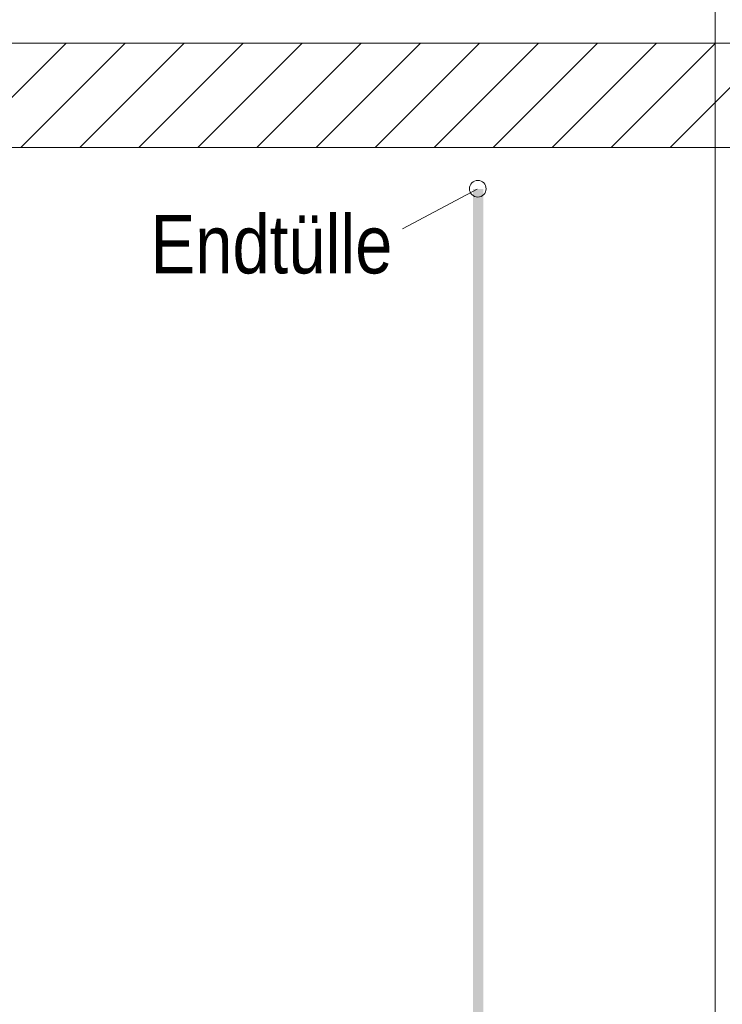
# Model space of a CAD drawing. Extents: x -500 to 300, y 62 to 1162.
# Tile 148 of 256: x 151 to 168, y 849 to 872. Entities that reach past the tile are written whole.
import ezdxf
from ezdxf.lldxf.tags import DXFTag

# ---------------------------------------------------------------- set-up
doc = ezdxf.new("R2010")
doc.units = 0
doc.layers.get('0').update_dxf_attribs({"lineweight": 13})
for name, color, linetype, lineweight, true_color in [('E_Betonbaudose', 1, 'Continuous', 13, 0xff0000), ('E_Detail_Beschriftung', 7, 'Continuous', 13, 0x009900), ('E_Detail_Wandschraffur', 7, 'Continuous', 5, 0xc0c0c0)]:
    doc.layers.add(name, color=color, linetype=linetype, lineweight=lineweight, true_color=true_color)
doc.layers.add('E_Detail_Linie_Text_Bem', color=7, linetype='Continuous', lineweight=13)
doc.styles.get("Standard").update_dxf_attribs({"font": 'ARIALN.TTF'})
tags = doc.linetypes.add('fein_strichliert', pattern=[4, 1, -2, 1]).pattern_tags.tags
tags[8:9] = [DXFTag(74, 4), DXFTag(75, 0), DXFTag(340, '0'), DXFTag(46, 0.0), DXFTag(50, 0.0), DXFTag(44, 0.0), DXFTag(45, 0.0)]
tags[6:7] = [DXFTag(74, 4), DXFTag(75, 0), DXFTag(340, '0'), DXFTag(46, 0.0), DXFTag(50, 0.0), DXFTag(44, 0.0), DXFTag(45, 0.0)]
tags[4:5] = [DXFTag(74, 4), DXFTag(75, 0), DXFTag(340, '0'), DXFTag(46, 0.0), DXFTag(50, 0.0), DXFTag(44, 0.0), DXFTag(45, 0.0)]
tags = doc.linetypes.add('fein_strichliert-A06G93S58I', pattern=[4, 1, -2, 1]).pattern_tags.tags
tags[8:9] = [DXFTag(74, 4), DXFTag(75, 0), DXFTag(340, '0'), DXFTag(46, 0.0), DXFTag(50, 0.0), DXFTag(44, 0.0), DXFTag(45, 0.0)]
tags[6:7] = [DXFTag(74, 4), DXFTag(75, 0), DXFTag(340, '0'), DXFTag(46, 0.0), DXFTag(50, 0.0), DXFTag(44, 0.0), DXFTag(45, 0.0)]
tags[4:5] = [DXFTag(74, 4), DXFTag(75, 0), DXFTag(340, '0'), DXFTag(46, 0.0), DXFTag(50, 0.0), DXFTag(44, 0.0), DXFTag(45, 0.0)]

# ---------------------------------------------------------------- blocks, each defined once
blk = doc.blocks.new('Referenz-A06G93S98I')
at = {"layer": 'E_Betonbaudose', "linetype": 'Continuous', "ltscale": 0.13}
blk.add_circle((161.822, 868.357), 0.2, dxfattribs=at)
at = {"layer": 'E_Detail_Linie_Text_Bem', "linetype": 'fein_strichliert-A06G93S58I', "ltscale": 0.65}
blk.add_line((167.508, 828.54), (167.508, 881.419), dxfattribs=at)
at = {"layer": 'E_Detail_Linie_Text_Bem', "linetype": 'Continuous', "ltscale": 0.13}
for p, q in [((176.399, 871.848), (125.071, 871.848)), ((125.071, 869.348), (173.899, 869.348)), ((135.464, 869.348), (176.399, 869.348))]:
    blk.add_line(p, q, dxfattribs=at)
at = {"layer": 'E_Detail_Linie_Text_Bem', "color": 0, "linetype": 'Continuous', "ltscale": 0.13}
blk.add_line((160.02, 867.395), (161.81, 868.348), dxfattribs=at)
at = {"layer": 'E_Detail_Linie_Text_Bem', "linetype": 'Continuous', "ltscale": 0.13}
blk.add_solid([(161.956, 868.348), (161.956, 834.348), (161.706, 868.347), (161.706, 834.348)], dxfattribs=at)
at = {"layer": 'E_Detail_Wandschraffur', "linetype": 'ByBlock', "ltscale": 0.13}
for p, q in [((149.46, 869.348), (151.96, 871.848)), ((152.289, 869.348), (154.789, 871.848)), ((155.117, 869.348), (157.617, 871.848)), ((157.945, 869.348), (160.445, 871.848)), ((160.774, 869.348), (163.274, 871.848)), ((163.602, 869.348), (166.102, 871.848)), ((166.431, 869.348), (168.931, 871.848))]:
    blk.add_line(p, q, dxfattribs=at)
at = {"layer": 'E_Detail_Wandschraffur', "linetype": 'fein_strichliert', "ltscale": 0.13}
for p, q in [((150.874, 869.348), (153.374, 871.848)), ((153.703, 869.348), (156.203, 871.848)), ((156.531, 869.348), (159.031, 871.848)), ((159.36, 869.348), (161.86, 871.848)), ((162.188, 869.348), (164.688, 871.848)), ((165.017, 869.348), (167.517, 871.848))]:
    blk.add_line(p, q, dxfattribs=at)
at = {"layer": 'E_Detail_Beschriftung', "linetype": 'Continuous', "ltscale": 0.13, "insert": (153.982, 867.727), "char_height": 1.4, "attachment_point": 1}
blk.add_mtext('{\\fArial Narrow;Endtülle}', dxfattribs=at)

msp = doc.modelspace()

# ---------------------------------------------------------------- block references
at = {"color": 8, "lineweight": 25, "ltscale": 0.25, "true_color": 0x808080}
msp.add_blockref('Referenz-A06G93S98I', (0, 0), dxfattribs=at)

doc.saveas('drawing.dxf')
